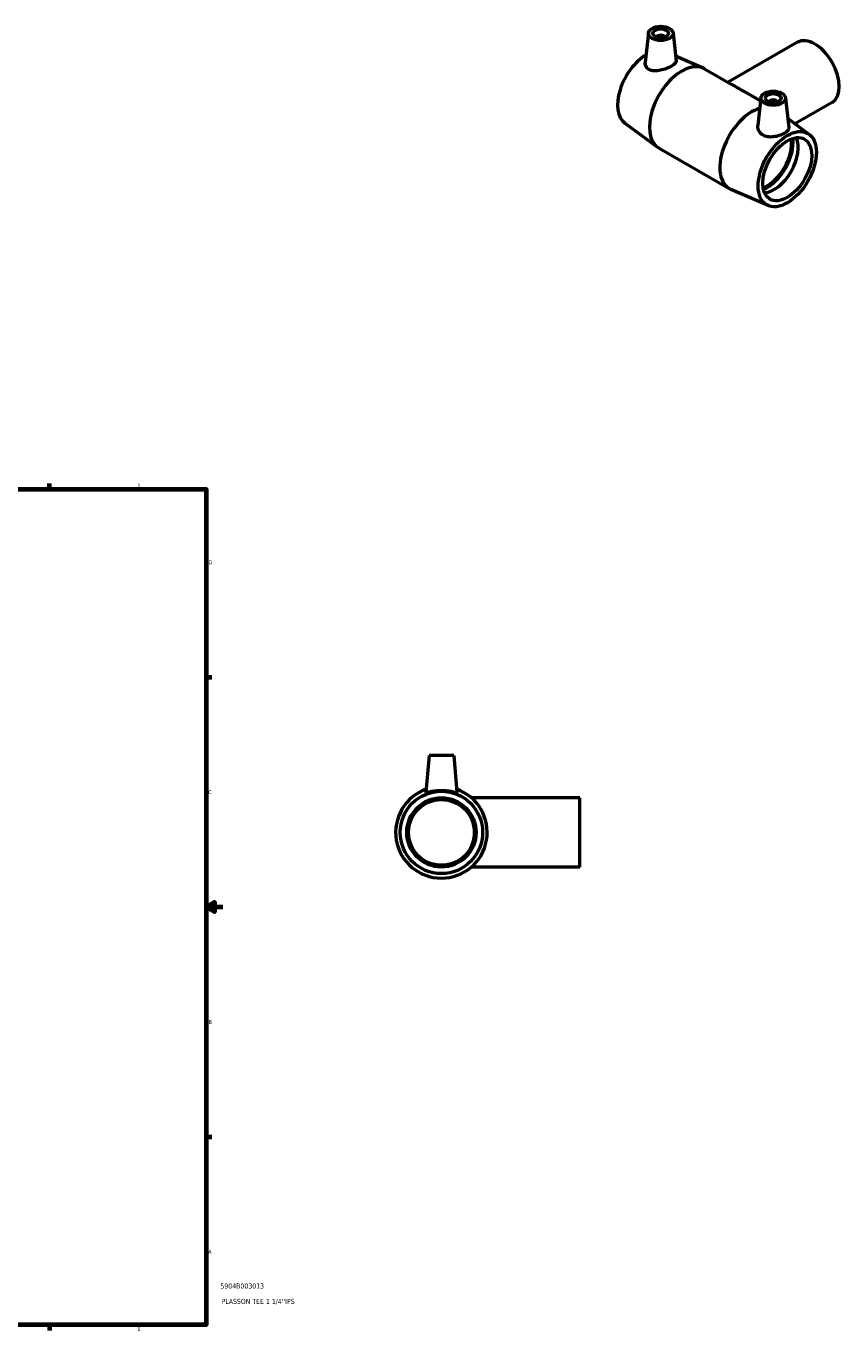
# Model space of a CAD drawing. Header units: inches. Extents: x -0.8 to 48.7, y -1.2 to 32.1.
# Tile 5 of 5: x 29.2 to 48.7, y 0.6 to 32.1. Entities that reach past the tile are written whole.
import ezdxf

# ---------------------------------------------------------------- set-up
doc = ezdxf.new("R2010")
doc.units = ezdxf.units.IN
doc.header["$MEASUREMENT"] = 0
for name, color, linetype, lineweight in [('Border (ANSI)', 7, 'Continuous', 70), ('Title (ANSI)', 7, 'Continuous', 50), ('Visible (ANSI)', 7, 'Continuous', 50)]:
    doc.layers.add(name, color=color, linetype=linetype, lineweight=lineweight)
doc.styles.add('Note Text (ANSI)', font='tahoma.ttf')
doc.styles.add('Text Style29', font='tahoma.ttf')

# ---------------------------------------------------------------- blocks, each defined once
blk = doc.blocks.new('Borders Default Border')
at = {"layer": 'Border (ANSI)'}
for p, q in [((4.25, 21), (4.25, 21.134)), ((8.5, 21), (8.5, 21.134)), ((12.75, 21), (12.75, 21.134)), ((21.25, 21), (21.25, 21.134)), ((25.5, 21), (25.5, 21.134)), ((29.75, 21), (29.75, 21.134)), ((0.5, 16.5), (0.366, 16.5)), ((33.5, 16.5), (33.634, 16.5)), ((0.5, 5.5), (0.366, 5.5)), ((33.5, 5.5), (33.634, 5.5)), ((4.25, 1), (4.25, 0.866)), ((8.5, 1), (8.5, 0.866)), ((12.75, 1), (12.75, 0.866)), ((21.25, 1), (21.25, 0.866)), ((25.5, 1), (25.5, 0.866)), ((29.75, 1), (29.75, 0.866))]:
    blk.add_line(p, q, dxfattribs=at)
at = {"layer": 'Border (ANSI)', "flags": 128}
for points in [[(17, 21.4), (17, 21), (16.885, 21.2), (17.115, 21.2), (17, 21)], [(0.5, 1), (0.5, 21), (33.5, 21), (33.5, 1), (0.5, 1)], [(0.1, 11), (0.5, 11), (0.3, 11.115), (0.3, 10.885), (0.5, 11)], [(33.9, 11), (33.5, 11), (33.7, 11.115), (33.7, 10.885), (33.5, 11)], [(17, 0.6), (17, 1), (16.885, 0.8), (17.115, 0.8), (17, 1)]]:
    blk.add_lwpolyline(points, dxfattribs=at)
at = {"layer": 'Border (ANSI)', "color": 5, "true_color": 0x0000ff, "char_height": 0.0945, "attachment_point": 7, "style": 'Note Text (ANSI)'}
for s, insert in [('8', (2.094, 21.038)), ('7', (6.346, 21.04)), ('6', (10.595, 21.038)), ('5', (14.847, 21.038)), ('4', (19.092, 21.04)), ('3', (23.346, 21.038)), ('2', (27.596, 21.04)), ('1', (31.854, 21.04)), ('D', (0.378, 19.203)), ('D', (33.553, 19.203)), ('C', (0.378, 13.701)), ('C', (33.552, 13.701)), ('B', (0.384, 8.203)), ('B', (33.558, 8.203)), ('A', (0.373, 2.703)), ('A', (33.547, 2.703)), ('8', (2.094, 0.863)), ('7', (6.346, 0.866)), ('6', (10.595, 0.864)), ('5', (14.847, 0.864)), ('4', (19.092, 0.866)), ('3', (23.346, 0.864)), ('2', (27.596, 0.866)), ('1', (31.854, 0.866))]:
    blk.add_mtext(s, dxfattribs=dict(at, insert=insert))
blk = doc.blocks.new('Title Blocks ANSI - Large')
at = {"layer": 'Title (ANSI)', "color": 5, "true_color": 0x0000ff, "style": 'Text Style29'}
for tag, p in [('PART_NUMBER_001', (0.341, 0.873)), ('DESCRIPTION_001', (0.369, 0.505))]:
    blk.add_attdef(tag, p, '', height=0.12, dxfattribs=at)

msp = doc.modelspace()

# ---------------------------------------------------------------- linework, layer by layer
at = {"layer": 'Visible (ANSI)'}
for p, q in [((44.083, 31.915), (44.008, 31.209)), ((44.673, 31.915), (44.745, 31.243)), ((47.651, 31.691), (45.991, 30.735)), ((44.732, 31.364), (45.393, 31.077)), ((45.429, 31.058), (46.065, 30.692)), ((46.477, 30.455), (46.768, 30.288)), ((46.776, 30.364), (46.705, 29.702)), ((47.366, 30.364), (47.442, 29.654)), ((48.479, 30.254), (47.588, 29.742)), ((43.519, 29.76), (44.302, 29.183)), ((47.93, 29.489), (47.419, 29.866)), ((44.337, 29.16), (46.019, 28.191)), ((46.949, 27.785), (46.056, 28.173)), ((38.835, 14.626), (38.758, 13.746)), ((39.425, 14.626), (38.835, 14.626)), ((39.425, 14.626), (39.502, 13.746)), ((42.44, 13.615), (39.846, 13.615)), ((42.44, 11.957), (42.44, 13.615)), ((42.44, 11.957), (39.846, 11.957))]:
    msp.add_line(p, q, dxfattribs=at)
for radius in [0.985, 0.829, 0.787]:
    msp.add_circle((39.13, 12.786), radius, dxfattribs=at)
msp.add_arc((39.13, 12.786), 1.095, 109.5247, 70.4753, dxfattribs=at)
for centre, major_axis, ratio in [((44.378, 31.904), (-0.295, 0), 0.575862), ((44.378, 31.904), (0.189, 0), 0.575862), ((47.071, 30.354), (-0.295, 0), 0.575862), ((47.071, 30.354), (-0.189, 0), 0.575862), ((47.407, 28.656), (0.492, 0.854), 0.578093), ((47.407, 28.656), (0.414, 0.718), 0.578093)]:
    msp.add_ellipse(centre, major_axis=major_axis, ratio=ratio, dxfattribs=at)
for centre, major_axis, ratio, start_param, end_param in [((44.378, 31.808), (-0.0945, 0), 0.575862, 3.183661, 6.241117), ((48.065, 30.973), (-0.414, 0.718), 0.578093, 3.141593, 6.283185), ((44.042, 30.594), (-0.492, -0.854), 0.578093, 3.945543, 6.217948), ((44.883, 30.109), (0.546, 0.949), 0.578093, 0, 3.141593), ((47.071, 30.257), (-0.0945, 0), 0.575862, 3.183661, 6.241117), ((46.566, 29.14), (-0.546, -0.949), 0.578093, 3.685786, 6.348423), ((46.924, 28.934), (0.414, 0.718), 0.578093, 3.763375, 5.661403), ((46.924, 28.934), (0.438, 0.76), 0.578093, 3.783987, 5.640791), ((47.085, 28.841), (0.414, 0.718), 0.578093, 3.540404, 5.884374)]:
    msp.add_ellipse(centre, major_axis=major_axis, ratio=ratio, start_param=start_param, end_param=end_param, dxfattribs=at)
for points, knots in [([(44.104, 31.038), (44.073, 31.054), (44.047, 31.078), (44.013, 31.134), (44.006, 31.166), (44.007, 31.201), (44.007, 31.205), (44.008, 31.209)], [0, 0, 0, 0, 0.3459019, 0.3459019, 0.6918037, 0.6918037, 0.7361457, 0.7361457, 0.7361457, 0.7361457]), ([(44.745, 31.243), (44.745, 31.241), (44.745, 31.239), (44.745, 31.22), (44.736, 31.201), (44.698, 31.161), (44.669, 31.14), (44.601, 31.102), (44.559, 31.081), (44.467, 31.046), (44.417, 31.031), (44.323, 31.012), (44.273, 31.006), (44.18, 31.011), (44.138, 31.021), (44.104, 31.038)], [3.483621, 3.483621, 3.483621, 3.483621, 3.523065, 3.523065, 3.886691, 3.886691, 4.250316, 4.250316, 4.613942, 4.613942, 4.977567, 4.977567, 5.349961, 5.349961, 5.722354, 5.722354, 5.722354, 5.722354]), ([(46.477, 30.455), (46.438, 30.478), (46.399, 30.499), (46.314, 30.546), (46.27, 30.571), (46.191, 30.616), (46.156, 30.637), (46.103, 30.67), (46.083, 30.682), (46.065, 30.692)], [5.963597, 5.963597, 5.963597, 5.963597, 6.298969, 6.298969, 6.723928, 6.723928, 7.148886, 7.148886, 7.484258, 7.484258, 7.484258, 7.484258]), ([(46.818, 29.475), (46.783, 29.498), (46.753, 29.529), (46.713, 29.601), (46.704, 29.641), (46.704, 29.686), (46.704, 29.694), (46.705, 29.702)], [0, 0, 0, 0, 0.3723935, 0.3723935, 0.744787, 0.744787, 0.822499, 0.822499, 0.822499, 0.822499]), ([(47.442, 29.654), (47.442, 29.649), (47.442, 29.645), (47.441, 29.619), (47.431, 29.596), (47.392, 29.553), (47.364, 29.532), (47.299, 29.494), (47.259, 29.476), (47.17, 29.446), (47.122, 29.435), (47.031, 29.424), (46.983, 29.424), (46.893, 29.439), (46.851, 29.454), (46.818, 29.475)], [3.564279, 3.564279, 3.564279, 3.564279, 3.63588, 3.63588, 3.984548, 3.984548, 4.333215, 4.333215, 4.681883, 4.681883, 5.030551, 5.030551, 5.376453, 5.376453, 5.722354, 5.722354, 5.722354, 5.722354]), ([(39.502, 13.746), (39.502, 13.745), (39.502, 13.745), (39.501, 13.74), (39.49, 13.74), (39.45, 13.745), (39.421, 13.751), (39.356, 13.763), (39.315, 13.769), (39.225, 13.779), (39.176, 13.781), (39.084, 13.781), (39.035, 13.779), (38.945, 13.769), (38.904, 13.763), (38.839, 13.751), (38.81, 13.745), (38.77, 13.74), (38.759, 13.74), (38.758, 13.744)], [2.905528, 2.905528, 2.905528, 2.905528, 2.944077, 2.944077, 3.289978, 3.289978, 3.63588, 3.63588, 3.984548, 3.984548, 4.333215, 4.333215, 4.681883, 4.681883, 5.030551, 5.030551, 5.376453, 5.376453, 5.722354, 5.722354, 5.722354, 5.722354])]:
    msp.add_open_spline(points, degree=3, knots=knots, dxfattribs=at)
msp.add_open_spline([(38.758, 13.744), (38.758, 13.745), (38.758, 13.745), (38.758, 13.746)], degree=3, dxfattribs=at)

# ---------------------------------------------------------------- block references
msp.add_blockref('Borders Default Border', (0, 0))
msp.add_blockref('Title Blocks ANSI - Large', (33.5, 1)).add_auto_attribs({'PART_NUMBER_001': '5904B003013', 'DESCRIPTION_001': "PLASSON TEE 1 1/4''IPS"})

doc.saveas('drawing.dxf')
